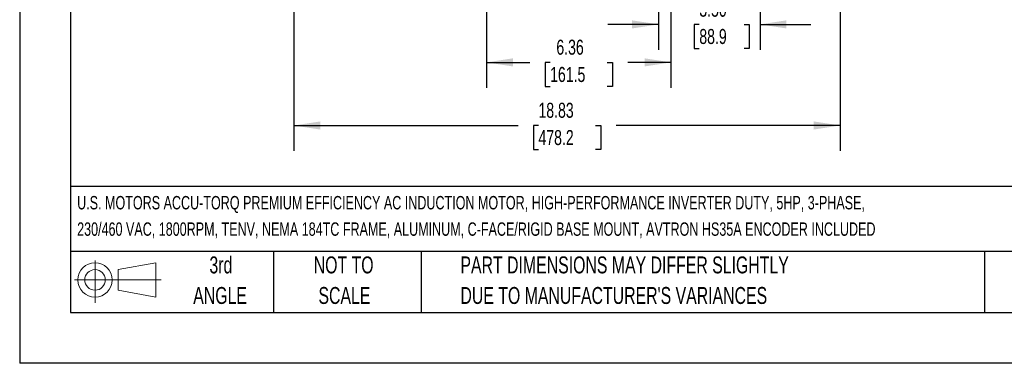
# Model space of a CAD drawing. Header units: inches. Extents: x 0 to 77, y 0 to 59.5.
# Tile 1 of 22: x 0 to 33.9, y 0 to 11.8. Entities that reach past the tile are written whole.
import ezdxf

# ---------------------------------------------------------------- set-up
doc = ezdxf.new("R2010")
doc.units = ezdxf.units.IN
doc.header["$LTSCALE"] = 7
doc.header["$MEASUREMENT"] = 0
doc.linetypes.add('CENTERX2', pattern=[0.8, 0.5, -0.1, 0.1, -0.1])
doc.layers.add('DIMENSIONS', color=140, linetype='Continuous', lineweight=25)
doc.layers.add('TEXT', color=140, linetype='Continuous', lineweight=25)
doc.layers.add('SLD-DEFPOINTS', color=7, linetype='Continuous')
doc.styles.add('SLDTEXTSTYLE0', font='TXT', dxfattribs={"width": 0.7})
doc.dimstyles.new('SLDDIMSTYLE11', dxfattribs={"dimtxt": 0.518519, "dimasz": 0.91, "dimexe": 0, "dimexo": 0.0625, "dimgap": 0.12963, "dimtad": 0, "dimtih": 1, "dimtoh": 1, "dimrnd": 1e-09, "dimzin": 4, "dimdsep": 46, "dimtxsty": 'SLDTEXTSTYLE0', "dimsah": 1, "dimcen": 0.09, "dimadec": 0, "dimazin": 1, "dimtfac": 1, "dimtmove": 0, "dimatfit": 0, "dimfxl": 0, "dimfrac": 2, "dimtolj": 1, "dimtzin": 12, "dimarcsym": 0})
doc.dimstyles.new('SLDDIMSTYLE2', dxfattribs={"dimtxt": 0.518519, "dimasz": 0.91, "dimexe": 0, "dimexo": 0.0625, "dimgap": 0.12963, "dimtad": 0, "dimtih": 1, "dimtoh": 1, "dimrnd": 1e-09, "dimzin": 12, "dimdsep": 46, "dimtxsty": 'SLDTEXTSTYLE0', "dimsah": 1, "dimcen": 0.09, "dimadec": 0, "dimazin": 3, "dimtfac": 1, "dimtofl": 0, "dimtmove": 0, "dimatfit": 3, "dimfxl": 0, "dimfrac": 2, "dimtolj": 1, "dimtzin": 12, "dimarcsym": 0})

# ---------------------------------------------------------------- blocks, each defined once
blk = doc.blocks.new('Block11')
at = {"color": 7, "linetype": 'Continuous', "lineweight": 18}
for p, q in [((0.713, 1.464), (0.713, 0)), ((1.51, 1.148), (2.804, 1.387)), ((2.804, 1.387), (2.804, 0.202)), ((1.51, 0.44), (1.51, 1.148)), ((0, 0.794), (2.997, 0.794)), ((1.51, 0.44), (2.804, 0.202))]:
    blk.add_line(p, q, dxfattribs=at)
for radius in [0.593, 0.354]:
    blk.add_circle((0.713, 0.794), radius, dxfattribs=at)
blk = doc.blocks.new('Block12')
at = {"layer": 'SLD-DEFPOINTS'}
blk.add_blockref('Block11', (0, 0), dxfattribs=at)
blk = doc.blocks.new('SW_NOTE_0')
at = {"layer": 'TEXT', "color": 0, "linetype": 'CENTERX2', "lineweight": 18, "char_height": 0.462, "attachment_point": 1, "style": 'SLDTEXTSTYLE0'}
for s, insert in [('U.S. MOTORS ACCU-TORQ PREMIUM EFFICIENCY AC INDUCTION MOTOR, HIGH-PERFORMANCE INVERTER DUTY, 5HP, 3-PHASE,', (0, 0.596)), ('230/460 VAC, 1800RPM, TENV, NEMA 184TC FRAME, ALUMINUM, C-FACE/RIGID BASE MOUNT, AVTRON HS35A ENCODER INCLUDED', (0, -0.314))]:
    blk.add_mtext(s, dxfattribs=dict(at, insert=insert))
blk = doc.blocks.new('SW_NOTE_0_3')
at = {"layer": 'TEXT', "color": 0, "linetype": 'CENTERX2', "lineweight": 18, "char_height": 0.58333, "attachment_point": 1, "style": 'SLDTEXTSTYLE0'}
for s, insert in [('PART DIMENSIONS MAY DIFFER SLIGHTLY', (0, 0.752)), ("DUE TO MANUFACTURER'S VARIANCES", (0, -0.301))]:
    blk.add_mtext(s, dxfattribs=dict(at, insert=insert))
blk = doc.blocks.new('SW_NOTE_0_4')
at = {"layer": 'TEXT', "color": 0, "linetype": 'CENTERX2', "lineweight": 18, "char_height": 0.5833, "attachment_point": 2, "style": 'SLDTEXTSTYLE0'}
for s, insert in [('NOT TO', (1.449, 0.752)), ('SCALE', (1.476, -0.301))]:
    blk.add_mtext(s, dxfattribs=dict(at, insert=insert))
blk = doc.blocks.new('SW_NOTE_0_5')
at = {"layer": 'TEXT', "color": 0, "linetype": 'CENTERX2', "lineweight": 18, "char_height": 0.5833, "attachment_point": 2, "style": 'SLDTEXTSTYLE0'}
for s, insert in [('3rd', (0.638, 0.752)), ('ANGLE', (0.611, -0.301))]:
    blk.add_mtext(s, dxfattribs=dict(at, insert=insert))
blk = doc.blocks.new('_D_19')
at = {"layer": 'DIMENSIONS'}
for p, q in [((25.517, 19.369), (25.517, 10.806)), ((22.017, 14.351), (22.017, 10.806)), ((22.017, 11.681), (20.267, 11.681)), ((23.423, 11.68), (23.249, 11.68)), ((23.249, 11.68), (23.249, 10.855)), ((24.964, 11.68), (25.138, 11.68)), ((25.138, 11.68), (25.138, 10.855)), ((25.517, 11.681), (27.267, 11.681)), ((23.249, 10.855), (23.423, 10.855)), ((25.138, 10.855), (24.964, 10.855))]:
    blk.add_line(p, q, dxfattribs=at)
for points in [[(22.017, 11.681), (21.107, 11.821), (21.107, 11.541)], [(25.517, 11.681), (26.427, 11.541), (26.427, 11.821)]]:
    blk.add_solid(points, dxfattribs=at)
at = {"layer": 'DIMENSIONS', "char_height": 0.5185, "attachment_point": 1, "style": 'SLDTEXTSTYLE0'}
for s, insert in [('3.50', (23.423, 12.464)), ('88.9', (23.423, 11.524))]:
    blk.add_mtext(s, dxfattribs=dict(at, insert=insert))
blk = doc.blocks.new('_D_27')
at = {"layer": 'DIMENSIONS'}
for p, q in [((28.278, 19.964), (28.278, 16.806)), ((9.452, 18.455), (9.452, 7.322)), ((28.278, 16.386), (28.278, 7.322)), ((9.452, 8.197), (17.176, 8.197)), ((17.879, 8.196), (17.705, 8.196)), ((17.705, 8.196), (17.705, 7.371)), ((19.851, 8.196), (20.025, 8.196)), ((20.025, 8.196), (20.025, 7.371)), ((28.278, 8.197), (20.554, 8.197)), ((17.705, 7.371), (17.879, 7.371)), ((20.025, 7.371), (19.851, 7.371))]:
    blk.add_line(p, q, dxfattribs=at)
for points in [[(9.452, 8.197), (10.362, 8.057), (10.362, 8.337)], [(28.278, 8.197), (27.368, 8.337), (27.368, 8.057)]]:
    blk.add_solid(points, dxfattribs=at)
at = {"layer": 'DIMENSIONS', "char_height": 0.5185, "attachment_point": 1, "style": 'SLDTEXTSTYLE0'}
for s, insert in [('18.83', (17.879, 8.98)), ('478.2', (17.879, 8.04))]:
    blk.add_mtext(s, dxfattribs=dict(at, insert=insert))
blk = doc.blocks.new('_D_31')
at = {"layer": 'DIMENSIONS'}
for p, q in [((16.087, 16.162), (16.087, 14.653)), ((22.447, 16.162), (22.447, 9.497)), ((16.087, 14.233), (16.087, 9.497)), ((16.087, 10.372), (17.578, 10.372)), ((18.281, 10.371), (18.106, 10.371)), ((18.106, 10.371), (18.106, 9.546)), ((20.253, 10.371), (20.427, 10.371)), ((20.427, 10.371), (20.427, 9.546)), ((22.447, 10.372), (20.956, 10.372)), ((18.106, 9.546), (18.281, 9.546)), ((20.427, 9.546), (20.253, 9.546))]:
    blk.add_line(p, q, dxfattribs=at)
for points in [[(16.087, 10.372), (16.997, 10.232), (16.997, 10.512)], [(22.447, 10.372), (21.537, 10.512), (21.537, 10.232)]]:
    blk.add_solid(points, dxfattribs=at)
at = {"layer": 'DIMENSIONS', "char_height": 0.5185, "attachment_point": 1, "style": 'SLDTEXTSTYLE0'}
for s, insert in [('6.36', (18.496, 11.155)), ('161.5', (18.281, 10.215))]:
    blk.add_mtext(s, dxfattribs=dict(at, insert=insert))

msp = doc.modelspace()

# ---------------------------------------------------------------- linework, layer by layer
at = {"color": 7, "linetype": 'Continuous'}
for p in [(0.000681, 59.500737), (77.000681, 0.000737)]:
    msp.add_line(p, (0.000681, 0.000737), dxfattribs=at)
at = {"layer": 'TEXT'}
for p, q in [((1.75, 57.75), (1.75, 1.75)), ((75.25, 6.097746), (1.75, 6.097746)), ((75.25, 3.85), (1.75, 3.85)), ((8.75, 3.85), (8.75, 1.75)), ((13.83785, 3.85), (13.83785, 1.75)), ((33.249029, 3.85), (33.249029, 1.75)), ((1.75, 1.75), (75.25, 1.75))]:
    msp.add_line(p, q, dxfattribs=at)

# ---------------------------------------------------------------- block references
at = {"layer": 'SLD-DEFPOINTS'}
msp.add_blockref('Block12', (1.884471, 2.081771), dxfattribs=at)
at = {"layer": 'TEXT', "linetype": 'CENTERX2', "lineweight": 18}
for name, p in [('SW_NOTE_0', (1.980392, 5.171394)), ('SW_NOTE_0_5', (6.296513, 2.931034)), ('SW_NOTE_0_4', (9.716546, 2.931034)), ('SW_NOTE_0_3', (15.190354, 2.931034))]:
    msp.add_blockref(name, p, dxfattribs=at)

# ---------------------------------------------------------------- dimensions: what is measured, and where the dimension line sits
at = {"layer": 'DIMENSIONS'}
for base, p1, p2, dimstyle, picture, middle in [((28.278047, 8.19682), (9.451967, 18.80482), (28.278047, 20.314195), 'SLDDIMSTYLE2', '_D_27', (18.865007, 8.19682)), ((25.516967, 11.681031), (22.016967, 14.700695), (25.516967, 19.719092), 'SLDDIMSTYLE11', '_D_19', (24.193714, 11.681031))]:
    dim = msp.add_linear_dim(base=base, p1=p1, p2=p2, dimstyle=dimstyle, dxfattribs=at)
    dim.commit()
    dim.dimension.update_dxf_attribs({"geometry": picture, "text_midpoint": middle, "dimtype": 160})
dim = msp.add_linear_dim(base=(22.446701, 10.371866), p1=(16.087181, 16.512046), p2=(22.446732, 16.512014), angle=359.9997153, dimstyle='SLDDIMSTYLE2', dxfattribs=at)
dim.commit()
dim.dimension.update_dxf_attribs({"geometry": '_D_31', "text_midpoint": (19.266926, 10.371881), "dimtype": 160})

doc.saveas('drawing.dxf')
